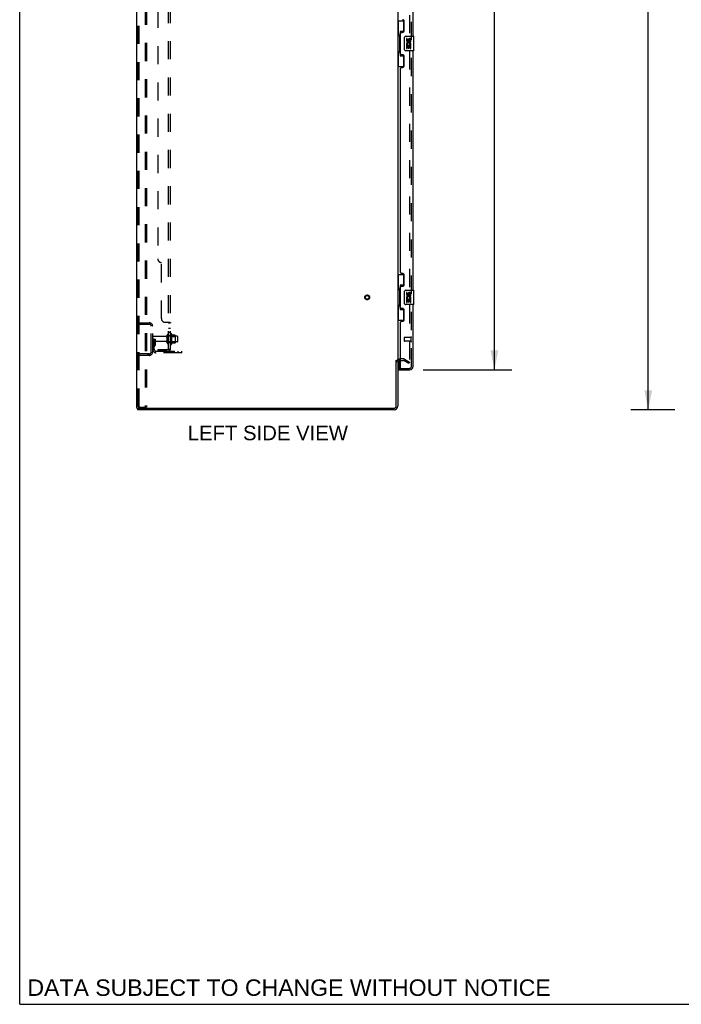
# Model space of a CAD drawing. Header units: inches. Extents: x 0 to 227, y 0 to 147.
# Tile 1 of 69: x 0 to 46, y 0 to 68. Entities that reach past the tile are written whole.
import ezdxf

# ---------------------------------------------------------------- set-up
doc = ezdxf.new("R2010")
doc.units = ezdxf.units.IN
doc.header["$LTSCALE"] = 12.505625
doc.header["$MEASUREMENT"] = 0
doc.linetypes.add('HIDDEN', pattern=[0.2, 0.1, -0.1])
doc.layers.get('0').update_dxf_attribs({"linetype": 'CONTINUOUS'})
for name, color, linetype in [('DEFAULT_2', 8, 'HIDDEN'), ('DIMENSIONS', 7, 'CONTINUOUS'), ('LEFTHAND_DOOR_ASSEMBLY', 7, 'CONTINUOUS'), ('RIGHTHAND_DOOR_ASSEMBLY', 7, 'CONTINUOUS'), ('SUBPANEL', 7, 'CONTINUOUS')]:
    doc.layers.add(name, color=color, linetype=linetype)
doc.styles.get("Standard").update_dxf_attribs({"font": 'arial.ttf'})
doc.dimstyles.new('DIMSTYLE_1', dxfattribs={"dimtxt": 1.003125, "dimasz": 1.3375, "dimexe": 0.09, "dimexo": 0.07, "dimgap": 0.0375, "dimtad": 0, "dimtih": 1, "dimtoh": 1, "dimzin": 4, "dimdsep": 46, "dimtxsty": 'Standard', "dimblk": '_FILLED', "dimblk1": '_FILLED', "dimblk2": '_FILLED', "dimcen": 0.09, "dimadec": 3, "dimazin": 1, "dimtfac": 1, "dimtdec": 3, "dimtofl": 0, "dimtmove": 0, "dimatfit": 3, "dimldrblk": '_FILLED', "dimfxl": 0, "dimtolj": 1, "dimtzin": 4, "dimarcsym": 0})

# ---------------------------------------------------------------- blocks, each defined once
blk = doc.blocks.new('_FILLED')
at = {"color": 0, "linetype": 'ByBlock'}
blk.add_solid([(0, 0), (-1, 0.2), (-1, -0.2)], dxfattribs=at)
blk = doc.blocks.new('*D9')
at = {"layer": 'DIMENSIONS', "color": 2, "linetype": 'Continuous'}
for p, q in [((27.815, 106.252), (33.94, 106.252)), ((32.736, 106.252), (32.736, 76.847)), ((32.736, 43.752), (32.736, 73.336)), ((27.815, 43.752), (33.94, 43.752))]:
    blk.add_line(p, q, dxfattribs=at)
at = {"layer": 'DIMENSIONS', "color": 2, "linetype": 'Continuous', "xscale": 1.3375, "yscale": 1.3375, "zscale": 1.3375}
for p, rotation in [((32.736, 106.252), 90), ((32.736, 43.752), 270)]:
    blk.add_blockref('_FILLED', p, dxfattribs=dict(at, rotation=rotation))
at = {"layer": 'DIMENSIONS', "color": 2, "linetype": 'Continuous', "insert": (32.736, 76.346), "char_height": 1.0031, "width": 5.13123, "attachment_point": 2, "line_spacing_factor": 0.9}
blk.add_mtext('62.50\\PDOORS', dxfattribs=at)
blk = doc.blocks.new('*D12')
at = {"layer": 'DIMENSIONS', "color": 2, "linetype": 'Continuous'}
for p, q in [((45.18, 109.002), (42.143, 109.002)), ((43.347, 109.002), (43.347, 76.005)), ((43.347, 41.002), (43.347, 73.999)), ((45.18, 41.002), (42.143, 41.002))]:
    blk.add_line(p, q, dxfattribs=at)
at = {"layer": 'DIMENSIONS', "color": 2, "linetype": 'Continuous', "xscale": 1.3375, "yscale": 1.3375, "zscale": 1.3375}
for p, rotation in [((43.347, 109.002), 90), ((43.347, 41.002), 270)]:
    blk.add_blockref('_FILLED', p, dxfattribs=dict(at, rotation=rotation))
at = {"layer": 'DIMENSIONS', "color": 2, "linetype": 'Continuous', "insert": (43.347, 75.503), "char_height": 1.0031, "width": 3.50534, "attachment_point": 2, "line_spacing_factor": 0.9}
blk.add_mtext('68.00', dxfattribs=at)

msp = doc.modelspace()

# ---------------------------------------------------------------- linework, layer by layer
at = {"color": 7, "linetype": 'Continuous'}
for p, q in [((0, 0), (0, 147.125)), ((25.964, 44.398), (26.068, 44.398)), ((8.12, 41.106), (8.12, 41.002)), ((8.124, 41.106), (8.158, 41.106)), ((0, 0), (227.375, 0))]:
    msp.add_line(p, q, dxfattribs=at)
at = {"color": 3, "linetype": 'Continuous'}
for p, q in [((8.068, 41.106), (8.068, 108.898)), ((26.068, 105.554), (26.068, 44.45)), ((25.964, 41.248), (25.964, 44.409)), ((26.068, 44.398), (26.068, 41.248)), ((26.272, 44.398), (26.21, 44.398)), ((8.068, 41.106), (8.124, 41.106)), ((25.821, 41.002), (8.12, 41.002)), ((8.158, 41.106), (25.821, 41.106))]:
    msp.add_line(p, q, dxfattribs=at)
for centre, radius, start, end in [((26.21, 44.255), 0.142, 90, 180), ((25.821, 41.248), 0.246, 270, 360), ((25.821, 41.248), 0.142, 270, 360)]:
    msp.add_arc(centre, radius, start, end, dxfattribs=at)
at = {"layer": 'DEFAULT_2', "color": 8, "linetype": 'HIDDEN'}
for p, q in [((8.172, 41.219), (8.172, 108.784)), ((8.245, 41.219), (8.245, 108.784)), ((8.643, 108.814), (8.643, 41.189)), ((8.747, 108.814), (8.747, 41.189)), ((26.88, 105.736), (26.88, 44.267)), ((8.172, 47.002), (8.925, 47.002)), ((8.172, 46.898), (8.925, 46.898)), ((8.844, 47.002), (8.844, 46.898)), ((9.068, 44.998), (9.068, 46.755)), ((9.172, 44.998), (9.172, 46.755)), ((10.397, 46.211), (10.397, 45.542)), ((10.467, 46.232), (10.467, 45.521)), ((9.276, 45.877), (9.172, 45.877)), ((10.099, 46.042), (9.202, 46.042)), ((10.099, 45.712), (9.202, 45.712)), ((9.26, 45.53), (9.211, 45.462)), ((9.262, 45.536), (9.262, 45.877)), ((9.262, 45.702), (9.366, 45.702)), ((9.276, 45.877), (9.366, 45.877)), ((9.276, 45.175), (9.276, 45.877)), ((9.366, 45.536), (9.366, 45.877)), ((10.162, 45.619), (10.162, 46.134)), ((10.272, 45.619), (10.272, 46.134)), ((10.867, 46.064), (10.272, 46.064)), ((10.867, 45.689), (10.272, 45.689)), ((10.417, 46.06), (10.397, 46.08)), ((10.417, 45.693), (10.397, 45.673)), ((10.417, 46.06), (10.713, 46.06)), ((10.417, 46.06), (10.417, 45.693)), ((10.417, 45.693), (10.713, 45.693)), ((10.722, 46.154), (10.495, 46.154)), ((10.722, 45.599), (10.495, 45.599)), ((10.713, 46.06), (10.733, 46.08)), ((10.713, 46.06), (10.713, 45.693)), ((10.713, 45.693), (10.733, 45.673)), ((10.733, 46.132), (10.733, 45.621)), ((10.897, 45.719), (10.897, 46.034)), ((8.925, 44.856), (8.172, 44.856)), ((8.844, 44.856), (8.844, 44.752)), ((9.344, 45.469), (9.295, 45.402)), ((9.418, 45.033), (11.172, 45.033)), ((11.172, 44.929), (9.418, 44.929)), ((10.669, 44.929), (10.669, 45.033)), ((10.925, 44.929), (10.925, 45.033)), ((11.172, 44.929), (11.172, 45.033)), ((8.925, 44.752), (8.172, 44.752)), ((26.472, 44.502), (26.21, 44.502)), ((26.272, 44.398), (26.472, 44.398)), ((26.828, 44.197), (26.489, 44.393)), ((26.541, 44.483), (26.88, 44.287)), ((26.88, 44.287), (26.828, 44.197)), ((26.855, 44.249), (26.857, 44.248)), ((8.266, 41.189), (8.193, 41.189)), ((8.266, 41.189), (8.747, 41.189))]:
    msp.add_line(p, q, dxfattribs=at)
for points in [[(26.863, 44.247), (26.863, 44.247), (26.861, 44.247), (26.859, 44.248), (26.857, 44.248)], [(26.88, 44.267), (26.88, 44.265), (26.88, 44.263), (26.879, 44.261), (26.879, 44.258), (26.878, 44.256), (26.876, 44.255), (26.875, 44.253), (26.874, 44.251), (26.872, 44.25), (26.87, 44.249), (26.869, 44.248), (26.867, 44.248), (26.865, 44.247), (26.863, 44.247)], [(8.172, 41.219), (8.173, 41.211), (8.175, 41.204), (8.178, 41.198), (8.182, 41.193), (8.187, 41.19), (8.193, 41.189)], [(8.245, 41.219), (8.246, 41.211), (8.248, 41.204), (8.252, 41.198), (8.256, 41.193), (8.261, 41.19), (8.266, 41.189)]]:
    msp.add_lwpolyline(points, dxfattribs=at)
for radius in [0.164, 0.124]:
    msp.add_circle((23.964, 48.752), radius, dxfattribs=at)
for centre, radius, start, end in [((8.925, 46.755), 0.246, 0, 90), ((8.925, 46.755), 0.142, 0, 90), ((10.217, 46.134), 0.055, 360, 180), ((10.435, 46.211), 0.0384, 34.44966, 180), ((9.867, 45.877), 0.698, 23.96793, 30.66313), ((9.202, 46.012), 0.03, 90, 180), ((9.202, 45.742), 0.03, 180, 270), ((9.252, 45.536), 0.01, 324.24611, 360), ((9.252, 45.536), 0.114, 324.24611, 360), ((10.099, 46.104), 0.0625, 270, 360), ((10.099, 45.649), 0.0625, 0, 90), ((10.217, 45.619), 0.055, 180, 0), ((10.435, 45.542), 0.0384, 180, 325.55034), ((9.867, 45.877), 0.698, 329.33687, 336.03207), ((10.513, 46.164), 0.01, 203.96793, 270), ((10.513, 45.589), 0.01, 90, 156.03207), ((10.722, 46.144), 0.01, 5.19383, 90), ((10.722, 45.609), 0.01, 270, 354.80617), ((10.592, 46.132), 0.141, 0, 5.20805), ((10.592, 45.621), 0.141, 354.79195, 360), ((10.867, 46.034), 0.03, 359.99999, 90), ((10.867, 45.719), 0.03, 270, 0.00001), ((8.925, 44.998), 0.246, 270, 360), ((8.925, 44.998), 0.142, 270, 360), ((9.38, 45.341), 0.208, 144.24611, 180), ((9.418, 45.175), 0.246, 180, 270), ((9.38, 45.341), 0.104, 144.24611, 180), ((9.418, 45.175), 0.142, 180, 270), ((26.21, 44.255), 0.246, 90, 180), ((26.472, 44.365), 0.137, 60, 90), ((26.472, 44.365), 0.033, 60, 90)]:
    msp.add_arc(centre, radius, start, end, dxfattribs=at)
at = {"layer": 'LEFTHAND_DOOR_ASSEMBLY', "color": 8, "linetype": 'HIDDEN'}
for p, q in [((27.022, 43.998), (27.022, 106.005)), ((26.522, 45.97), (26.522, 45.742)), ((26.979, 45.98), (26.532, 45.98)), ((26.979, 45.732), (26.532, 45.732)), ((26.979, 45.998), (26.979, 45.714)), ((26.292, 43.856), (26.879, 43.856))]:
    msp.add_line(p, q, dxfattribs=at)
at = {"layer": 'LEFTHAND_DOOR_ASSEMBLY', "color": 3, "linetype": 'Continuous'}
for p, q in [((27.126, 66.752), (27.126, 83.252)), ((26.522, 67.149), (26.522, 67.769)), ((26.272, 65.544), (26.272, 66.959)), ((26.332, 67.019), (26.392, 67.019)), ((26.392, 65.484), (26.332, 65.484)), ((26.522, 64.734), (26.522, 65.354)), ((27.126, 49.252), (27.126, 65.752)), ((26.272, 50.459), (26.272, 64.544)), ((26.332, 64.604), (26.392, 64.604)), ((26.392, 50.399), (26.332, 50.399)), ((26.522, 49.649), (26.522, 50.269)), ((26.272, 48.044), (26.272, 49.459)), ((26.332, 49.519), (26.392, 49.519)), ((27.126, 43.998), (27.126, 48.252)), ((26.392, 47.984), (26.332, 47.984)), ((26.522, 47.234), (26.522, 47.854)), ((26.272, 43.876), (26.272, 47.044)), ((26.332, 47.104), (26.392, 47.104)), ((26.147, 43.752), (26.879, 43.752))]:
    msp.add_line(p, q, dxfattribs=at)
at = {"layer": 'LEFTHAND_DOOR_ASSEMBLY', "color": 7, "linetype": 'Continuous'}
for p, q in [((26.068, 67.827), (26.508, 67.827)), ((26.107, 67.827), (26.107, 66.802)), ((26.472, 67.827), (26.472, 67.047)), ((26.085, 66.802), (26.208, 66.802)), ((26.085, 66.802), (26.085, 65.702)), ((26.208, 66.832), (26.208, 66.852)), ((26.208, 65.702), (26.208, 66.802)), ((26.472, 67.092), (26.245, 67.092)), ((26.245, 67.092), (26.245, 65.412)), ((26.531, 65.852), (26.531, 66.652)), ((26.631, 66.752), (27.171, 66.752)), ((26.731, 66.597), (26.668, 66.597)), ((26.668, 66.597), (26.668, 66.461)), ((26.731, 66.461), (26.731, 66.597)), ((27.186, 65.767), (27.186, 66.737)), ((26.687, 66.136), (26.668, 66.136)), ((26.668, 66.136), (26.668, 65.906)), ((26.668, 65.906), (26.731, 65.906)), ((26.721, 66.136), (26.748, 66.155)), ((26.721, 66.136), (26.983, 66.136)), ((26.731, 66.073), (26.796, 66.073)), ((26.731, 65.906), (26.731, 66.073)), ((26.796, 66.524), (26.796, 66.455)), ((26.796, 66.073), (26.796, 65.937)), ((26.796, 65.937), (26.857, 65.937)), ((26.857, 66.461), (26.857, 66.503)), ((26.857, 66.073), (26.92, 66.073)), ((26.857, 65.937), (26.857, 66.073)), ((26.912, 66.172), (26.97, 66.147)), ((26.92, 66.503), (26.92, 66.367)), ((26.92, 66.367), (26.983, 66.367)), ((26.92, 66.073), (26.92, 65.906)), ((26.92, 65.906), (26.983, 65.906)), ((26.983, 66.367), (26.983, 66.503)), ((26.983, 65.906), (26.983, 66.136)), ((26.085, 65.702), (26.208, 65.702)), ((26.107, 65.702), (26.107, 64.677)), ((26.208, 65.651), (26.208, 65.671)), ((26.245, 65.412), (26.472, 65.412)), ((26.472, 65.457), (26.472, 64.677)), ((27.171, 65.752), (26.631, 65.752)), ((26.068, 64.677), (26.508, 64.677)), ((26.068, 50.327), (26.508, 50.327)), ((26.107, 50.327), (26.107, 49.302)), ((26.472, 50.327), (26.472, 49.547)), ((26.472, 49.592), (26.245, 49.592)), ((26.245, 49.592), (26.245, 47.912)), ((26.085, 49.302), (26.208, 49.302)), ((26.085, 49.302), (26.085, 48.202)), ((26.208, 49.332), (26.208, 49.352)), ((26.208, 48.202), (26.208, 49.302)), ((26.531, 48.352), (26.531, 49.152)), ((26.631, 49.252), (27.171, 49.252)), ((26.731, 49.097), (26.668, 49.097)), ((26.668, 49.097), (26.668, 48.961)), ((26.731, 48.961), (26.731, 49.097)), ((26.796, 49.024), (26.796, 48.955)), ((26.857, 48.961), (26.857, 49.003)), ((26.92, 49.003), (26.92, 48.867)), ((26.983, 48.867), (26.983, 49.003)), ((27.186, 48.267), (27.186, 49.237)), ((27.171, 48.252), (26.631, 48.252)), ((26.687, 48.636), (26.668, 48.636)), ((26.668, 48.636), (26.668, 48.406)), ((26.668, 48.406), (26.731, 48.406)), ((26.721, 48.636), (26.748, 48.655)), ((26.721, 48.636), (26.983, 48.636)), ((26.731, 48.573), (26.796, 48.573)), ((26.731, 48.406), (26.731, 48.573)), ((26.796, 48.573), (26.796, 48.437)), ((26.796, 48.437), (26.857, 48.437)), ((26.857, 48.573), (26.92, 48.573)), ((26.857, 48.437), (26.857, 48.573)), ((26.912, 48.672), (26.97, 48.647)), ((26.92, 48.867), (26.983, 48.867)), ((26.92, 48.573), (26.92, 48.406)), ((26.92, 48.406), (26.983, 48.406)), ((26.983, 48.406), (26.983, 48.636)), ((26.085, 48.202), (26.208, 48.202)), ((26.107, 48.202), (26.107, 47.177)), ((26.208, 48.151), (26.208, 48.171)), ((26.245, 47.912), (26.472, 47.912)), ((26.472, 47.957), (26.472, 47.177)), ((26.068, 47.177), (26.508, 47.177)), ((26.147, 44.383), (26.147, 43.876)), ((26.147, 43.856), (26.292, 43.856)), ((26.147, 43.856), (26.147, 43.752))]:
    msp.add_line(p, q, dxfattribs=at)
for points in [[(26.245, 67.068), (26.245, 67.065), (26.245, 67.061), (26.246, 67.057), (26.248, 67.053), (26.249, 67.048), (26.251, 67.043), (26.254, 67.037), (26.257, 67.031), (26.26, 67.025), (26.264, 67.018), (26.268, 67.01), (26.273, 67.003), (26.278, 66.994), (26.281, 66.991)], [(26.531, 66.652), (26.531, 66.658), (26.532, 66.664), (26.533, 66.67), (26.534, 66.676), (26.536, 66.682), (26.538, 66.688)], [(26.281, 65.513), (26.278, 65.509), (26.273, 65.501), (26.268, 65.493), (26.264, 65.485), (26.26, 65.479), (26.257, 65.472), (26.254, 65.466), (26.251, 65.461), (26.249, 65.455), (26.248, 65.451), (26.246, 65.446), (26.245, 65.442), (26.245, 65.439), (26.245, 65.435)], [(26.538, 65.815), (26.536, 65.821), (26.534, 65.827), (26.533, 65.833), (26.532, 65.839), (26.531, 65.845), (26.531, 65.852)], [(26.245, 49.568), (26.245, 49.565), (26.245, 49.561), (26.246, 49.557), (26.248, 49.553), (26.249, 49.548), (26.251, 49.543), (26.254, 49.537), (26.257, 49.531), (26.26, 49.525), (26.264, 49.518), (26.268, 49.51), (26.273, 49.503), (26.278, 49.494), (26.281, 49.491)], [(26.531, 49.152), (26.531, 49.158), (26.532, 49.164), (26.533, 49.17), (26.534, 49.176), (26.536, 49.182), (26.538, 49.188)], [(26.538, 48.315), (26.536, 48.321), (26.534, 48.327), (26.533, 48.333), (26.532, 48.339), (26.531, 48.345), (26.531, 48.352)], [(26.281, 48.013), (26.278, 48.009), (26.273, 48.001), (26.268, 47.993), (26.264, 47.985), (26.26, 47.979), (26.257, 47.972), (26.254, 47.966), (26.251, 47.961), (26.249, 47.955), (26.248, 47.951), (26.246, 47.946), (26.245, 47.942), (26.245, 47.939), (26.245, 47.935)]]:
    msp.add_lwpolyline(points, dxfattribs=at)
at = {"layer": 'LEFTHAND_DOOR_ASSEMBLY', "color": 3, "linetype": 'Continuous'}
for centre, radius, start, end in [((26.392, 67.769), 0.13, 0, 90), ((26.332, 66.959), 0.06, 90, 180), ((26.392, 67.149), 0.13, 270, 360), ((26.332, 65.544), 0.06, 180, 270), ((26.392, 65.354), 0.13, 0, 90), ((26.332, 64.544), 0.06, 90, 180), ((26.392, 64.734), 0.13, 270, 360), ((26.332, 50.459), 0.06, 180, 270), ((26.392, 50.269), 0.13, 0, 90), ((26.392, 49.649), 0.13, 270, 360), ((26.332, 49.459), 0.06, 90, 180), ((26.332, 48.044), 0.06, 180, 270), ((26.392, 47.854), 0.13, 0, 90), ((26.332, 47.044), 0.06, 90, 180), ((26.392, 47.234), 0.13, 270, 360), ((26.292, 43.876), 0.02, 180, 270), ((26.879, 43.998), 0.246, 270, 360)]:
    msp.add_arc(centre, radius, start, end, dxfattribs=at)
at = {"layer": 'LEFTHAND_DOOR_ASSEMBLY', "color": 7, "linetype": 'Continuous'}
for centre, radius, start, end in [((26.631, 66.652), 0.1, 90, 158.79459), ((26.888, 66.503), 0.0943, 68.69989, 167.43379), ((26.888, 66.503), 0.0943, 0, 68.67039), ((27.171, 66.737), 0.015, 0, 90), ((26.763, 66.461), 0.0943, 180, 360), ((26.822, 66.209), 0.154, 161.41988, 206.19629), ((26.826, 66.21), 0.157, 336.59665, 161.87913), ((26.826, 66.21), 0.157, 205.73705, 207.8532), ((26.763, 66.461), 0.0314, 180, 261.22946), ((26.826, 66.21), 0.0943, 336.59665, 215.11217), ((26.762, 66.466), 0.0362, 263.42855, 341.76278), ((26.888, 66.503), 0.0314, 0, 180.04847), ((26.631, 65.852), 0.1, 201.20502, 270), ((27.171, 65.767), 0.015, 270, 360), ((26.631, 49.152), 0.1, 90, 158.79459), ((26.763, 48.961), 0.0943, 180, 360), ((26.763, 48.961), 0.0314, 180, 261.22946), ((26.762, 48.966), 0.0362, 263.42855, 341.76278), ((26.888, 49.003), 0.0943, 68.69989, 167.43379), ((26.888, 49.003), 0.0314, 0, 180.04847), ((26.888, 49.003), 0.0943, 0, 68.67039), ((27.171, 49.237), 0.015, 0, 90), ((26.631, 48.352), 0.1, 201.20502, 270), ((26.822, 48.709), 0.154, 161.41988, 206.19629), ((26.826, 48.71), 0.157, 336.59665, 161.87913), ((26.826, 48.71), 0.157, 205.73705, 207.8532), ((26.826, 48.71), 0.0943, 336.59665, 215.11217), ((27.171, 48.267), 0.015, 270, 360), ((26.167, 43.876), 0.02, 180, 270), ((26.962, 44.142), 0.26, 267.39527, 270)]:
    msp.add_arc(centre, radius, start, end, dxfattribs=at)
at = {"layer": 'LEFTHAND_DOOR_ASSEMBLY', "color": 8, "linetype": 'HIDDEN'}
for centre, radius, start, end in [((26.532, 45.97), 0.01, 90, 180), ((26.532, 45.742), 0.01, 180, 270), ((27, 45.998), 0.0215, 0, 180), ((27, 45.714), 0.0215, 180, 360), ((26.879, 43.998), 0.142, 270, 360)]:
    msp.add_arc(centre, radius, start, end, dxfattribs=at)
at = {"layer": 'LEFTHAND_DOOR_ASSEMBLY', "color": 7, "linetype": 'Continuous'}
for centre, start_param, end_param in [((26.312, 66.842), 0.699287, 1.51401), ((26.312, 66.842), -4.655602, -3.84088), ((26.312, 65.661), 0.699287, 1.51401), ((26.312, 65.661), -4.655602, -3.84088), ((26.312, 49.342), 0.699287, 1.51401), ((26.312, 49.342), -4.655602, -3.84088), ((26.312, 48.161), 0.699287, 1.51401), ((26.312, 48.161), -4.655602, -3.84088)]:
    msp.add_ellipse(centre, major_axis=(0, 0.18), ratio=0.579493, start_param=start_param, end_param=end_param, dxfattribs=at)
at = {"layer": 'RIGHTHAND_DOOR_ASSEMBLY', "color": 8, "linetype": 'HIDDEN'}
for p, q in [((27.022, 43.998), (27.022, 106.005)), ((26.292, 43.856), (26.879, 43.856))]:
    msp.add_line(p, q, dxfattribs=at)
msp.add_arc((26.879, 43.998), 0.142, 270, 360, dxfattribs=at)
at = {"layer": 'SUBPANEL', "color": 8, "linetype": 'HIDDEN'}
for p, q in [((10.272, 45.158), (10.272, 104.845)), ((10.397, 45.158), (10.397, 104.845)), ((9.522, 98.595), (9.522, 51.408)), ((9.772, 47.283), (9.772, 51.158)), ((10.022, 47.033), (10.343, 47.033)), ((10.259, 47.012), (10.261, 47.01)), ((10.272, 46.998), (10.397, 46.998)), ((10.272, 46.636), (10.397, 46.636)), ((10.272, 46.355), (10.397, 46.355)), ((10.272, 46.127), (10.397, 46.127)), ((10.272, 45.627), (10.397, 45.627)), ((9.522, 45.158), (10.16, 45.158)), ((9.522, 45.158), (9.522, 45.033)), ((10.16, 45.033), (9.522, 45.033)), ((9.772, 45.158), (9.772, 45.033)), ((10.343, 45.119), (10.246, 45.199)), ((10.268, 45.181), (10.268, 45.181)), ((10.271, 45.178), (10.272, 45.178)), ((10.272, 45.158), (10.397, 45.158))]:
    msp.add_line(p, q, dxfattribs=at)
for points in [[(10.246, 47.033), (10.246, 47.031), (10.246, 47.029), (10.246, 47.028), (10.246, 47.026), (10.246, 47.025), (10.247, 47.023), (10.248, 47.021), (10.249, 47.02), (10.251, 47.019), (10.252, 47.017), (10.254, 47.016), (10.255, 47.014), (10.257, 47.013), (10.259, 47.012)], [(10.246, 47.033), (10.246, 47.031), (10.246, 47.029)], [(10.246, 47.026), (10.246, 47.025), (10.247, 47.023), (10.248, 47.021), (10.249, 47.02), (10.251, 47.019), (10.252, 47.017), (10.254, 47.016), (10.255, 47.014)], [(10.261, 47.01), (10.263, 47.009), (10.265, 47.008), (10.267, 47.006), (10.268, 47.005), (10.27, 47.003), (10.271, 47.002), (10.271, 47), (10.272, 46.999), (10.272, 46.998)], [(10.265, 47.008), (10.267, 47.006), (10.268, 47.005)], [(10.27, 47.003), (10.271, 47.002), (10.271, 47), (10.272, 46.999), (10.272, 46.998)], [(10.343, 47.033), (10.345, 47.031), (10.347, 47.03), (10.35, 47.028), (10.353, 47.027), (10.356, 47.025), (10.36, 47.023), (10.363, 47.022)], [(10.345, 47.031), (10.347, 47.03), (10.35, 47.028)], [(10.363, 47.022), (10.371, 47.019), (10.374, 47.017), (10.378, 47.016)], [(10.378, 47.016), (10.381, 47.014), (10.384, 47.013), (10.386, 47.011), (10.389, 47.009), (10.391, 47.007), (10.393, 47.006), (10.395, 47.004), (10.396, 47.002), (10.396, 47), (10.397, 46.999), (10.397, 46.998)], [(10.384, 47.013), (10.386, 47.011), (10.389, 47.009), (10.391, 47.007), (10.393, 47.006), (10.395, 47.004), (10.396, 47.002), (10.396, 47), (10.397, 46.999), (10.397, 46.998)], [(10.246, 45.199), (10.246, 45.198), (10.246, 45.197), (10.246, 45.196), (10.246, 45.196), (10.246, 45.194), (10.247, 45.193), (10.248, 45.192), (10.249, 45.19), (10.251, 45.189), (10.252, 45.187), (10.254, 45.185), (10.257, 45.181)], [(10.257, 45.181), (10.259, 45.179), (10.261, 45.177), (10.263, 45.175), (10.265, 45.173), (10.267, 45.17), (10.268, 45.168), (10.27, 45.166), (10.271, 45.163), (10.271, 45.161), (10.272, 45.16), (10.272, 45.158)], [(10.331, 45.158), (10.332, 45.158), (10.331, 45.158), (10.331, 45.158), (10.331, 45.158), (10.33, 45.158), (10.33, 45.158), (10.329, 45.158), (10.329, 45.158), (10.328, 45.158), (10.328, 45.158), (10.327, 45.158), (10.326, 45.159), (10.326, 45.159), (10.325, 45.159), (10.324, 45.159), (10.324, 45.159), (10.323, 45.159), (10.322, 45.159), (10.321, 45.16), (10.321, 45.16), (10.32, 45.16), (10.319, 45.16), (10.318, 45.16), (10.317, 45.16), (10.317, 45.161), (10.316, 45.161), (10.315, 45.161), (10.314, 45.161), (10.313, 45.162), (10.313, 45.162), (10.312, 45.162), (10.311, 45.162), (10.31, 45.163), (10.309, 45.163), (10.308, 45.163), (10.307, 45.163), (10.307, 45.164), (10.306, 45.164), (10.305, 45.164), (10.304, 45.165), (10.303, 45.165), (10.302, 45.165), (10.301, 45.165), (10.3, 45.166), (10.299, 45.166), (10.298, 45.167), (10.297, 45.167), (10.296, 45.167), (10.295, 45.168), (10.294, 45.168), (10.293, 45.168), (10.292, 45.169), (10.291, 45.169), (10.29, 45.17), (10.289, 45.17), (10.288, 45.171), (10.287, 45.171), (10.286, 45.171), (10.285, 45.172), (10.284, 45.172), (10.283, 45.173), (10.282, 45.173), (10.282, 45.173), (10.281, 45.174), (10.28, 45.174), (10.279, 45.175), (10.278, 45.175), (10.278, 45.175), (10.277, 45.176), (10.276, 45.176), (10.275, 45.177), (10.275, 45.177), (10.274, 45.177), (10.273, 45.178), (10.273, 45.178), (10.272, 45.178), (10.271, 45.179), (10.271, 45.179), (10.27, 45.179), (10.269, 45.18), (10.269, 45.18), (10.268, 45.18), (10.268, 45.181), (10.268, 45.181), (10.268, 45.181)], [(10.268, 45.181), (10.268, 45.181), (10.268, 45.181), (10.268, 45.181), (10.269, 45.18), (10.269, 45.18), (10.269, 45.18), (10.27, 45.179), (10.27, 45.179), (10.271, 45.179), (10.271, 45.178)], [(10.328, 45.158), (10.329, 45.158), (10.329, 45.158), (10.33, 45.158), (10.33, 45.158), (10.331, 45.158), (10.331, 45.158), (10.331, 45.158), (10.331, 45.158)], [(10.343, 45.119), (10.345, 45.122), (10.347, 45.124), (10.35, 45.126), (10.353, 45.128), (10.356, 45.13), (10.36, 45.131), (10.363, 45.133), (10.367, 45.135), (10.374, 45.138)], [(10.374, 45.138), (10.378, 45.139), (10.381, 45.141), (10.384, 45.142), (10.386, 45.144), (10.389, 45.146), (10.391, 45.147), (10.393, 45.149), (10.395, 45.151), (10.396, 45.153), (10.396, 45.155), (10.397, 45.156), (10.397, 45.158)]]:
    msp.add_lwpolyline(points, dxfattribs=at)
for centre, radius, start, end in [((9.772, 51.408), 0.25, 180, 270), ((10.022, 47.283), 0.25, 180, 270), ((10.16, 45.27), 0.237, 270, 360), ((10.16, 45.27), 0.112, 270, 360)]:
    msp.add_arc(centre, radius, start, end, dxfattribs=at)

# ---------------------------------------------------------------- texts
at = {"layer": 'DIMENSIONS', "color": 2, "linetype": 'Continuous', "attachment_point": 2, "line_spacing_factor": 0.9}
for s, insert, char_height, width in [('LEFT SIDE VIEW', (17.112, 39.902), 1.00313, 11.03065), ('DATA SUBJECT TO CHANGE WITHOUT NOTICE', (18.578, 1.718), 1.13688, 36.01654)]:
    msp.add_mtext(s, dxfattribs=dict(at, insert=insert, char_height=char_height, width=width))

# ---------------------------------------------------------------- dimensions: what is measured, and where the dimension line sits
at = {"layer": 'DIMENSIONS', "color": 2, "linetype": 'Continuous'}
dim = msp.add_linear_dim(base=(43.347, 41.002), p1=(45.25, 109.002), p2=(45.25, 41.002), angle=270, dimstyle='DIMSTYLE_1', dxfattribs=at)
dim.commit()
dim.dimension.update_dxf_attribs({"geometry": '*D12', "text_midpoint": (43.34, 74.996), "dimtype": 160})
dim = msp.add_linear_dim(base=(32.736, 43.752), p1=(27.745, 106.252), p2=(27.745, 43.752), angle=270, text='<>\\PDOORS', dimstyle='DIMSTYLE_1', dxfattribs=at)
dim.commit()
dim.dimension.update_dxf_attribs({"geometry": '*D9', "text_midpoint": (32.736, 75.092), "dimtype": 160})

doc.saveas('drawing.dxf')
